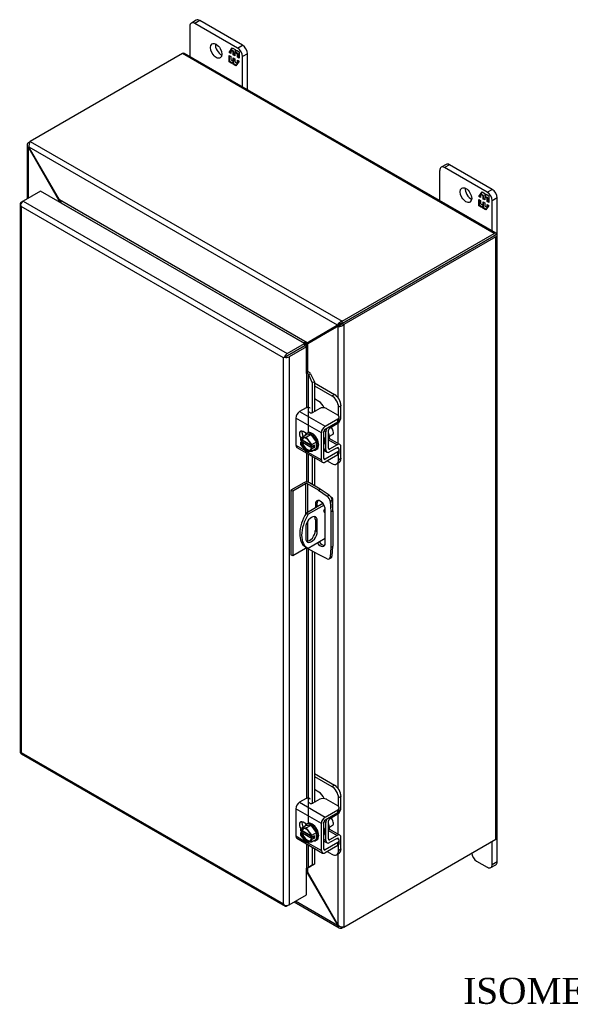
# Model space of a CAD drawing. Header units: inches. Extents: x 5 to 118, y 2 to 79.
# Tile 6 of 7: x 88 to 103, y 52 to 79. Entities that reach past the tile are written whole.
import ezdxf
from ezdxf.enums import TextEntityAlignment as Align

# ---------------------------------------------------------------- set-up
doc = ezdxf.new("R2010")
doc.units = ezdxf.units.IN
doc.header["$MEASUREMENT"] = 0
for name, color, linetype in [('COM40153-1', 7, 'CONTINUOUS'), ('COM40153-2', 7, 'CONTINUOUS'), ('COM42667', 7, 'CONTINUOUS'), ('COM42780', 7, 'CONTINUOUS'), ('COM48469', 7, 'CONTINUOUS'), ('COM71780-5', 7, 'CONTINUOUS'), ('DEFAULT', 7, 'CONTINUOUS'), ('FET07710', 7, 'CONTINUOUS'), ('SCC19011', 7, 'CONTINUOUS'), ('SPR20265', 7, 'CONTINUOUS'), ('WAF25035', 7, 'CONTINUOUS')]:
    doc.layers.add(name, color=color, linetype=linetype)
doc.styles.add('SEACAD_TIMES_NEW_ROMAN', font='times.ttf')

msp = doc.modelspace()

# ---------------------------------------------------------------- linework, layer by layer
at = {"layer": 'COM40153-1', "color": 7}
for p, q in [((96.794, 66.104), (96.81, 66.094)), ((96.842, 65.744), (96.842, 66.05)), ((96.577, 65.93), (96.132, 65.673)), ((96.605, 65.887), (96.182, 65.643)), ((96.132, 65.673), (96.182, 65.643)), ((96.372, 65.5), (96.423, 65.471)), ((96.372, 65.5), (96.372, 65.204)), ((96.423, 65.175), (96.423, 65.471)), ((96.114, 65.293), (96.114, 64.996)), ((96.372, 65.204), (96.423, 65.175)), ((96.637, 64.987), (96.182, 64.725)), ((96.107, 64.767), (96.158, 64.737))]:
    msp.add_line(p, q, dxfattribs=at)
for centre, major_axis, start_param, end_param in [((96.734, 66.05), (-0.108, 0), 2.529725, 3.926991), ((96.644, 65.757), (-0.0313, -0.0541), 4.139289, 6.283185), ((96.593, 65.786), (0.0312, 0.0541), 4.093609, 5.210881), ((96.482, 65.416), (0.375, 0.65), 1.508132, 3.141593), ((96.533, 65.387), (0.375, 0.65), 1.508132, 3.204257), ((96.268, 65.382), (-0.109, -0.189), 2.356194, 5.497787), ((96.217, 65.411), (-0.109, -0.189), 2.356194, 2.906426), ((96.644, 65.757), (-0.0313, -0.0541), 0, 0.63978), ((96.217, 65.115), (0.109, 0.189), 3.37676, 5.497787), ((96.268, 65.085), (0.109, 0.189), 2.356194, 5.497787)]:
    msp.add_ellipse(centre, major_axis=major_axis, ratio=0.57735, start_param=start_param, end_param=end_param, dxfattribs=at)
at = {"layer": 'COM40153-2', "color": 7}
for p, q in [((96.059, 66.491), (95.711, 66.29)), ((95.711, 66.29), (95.711, 64.555)), ((95.762, 66.261), (95.711, 66.29)), ((96.11, 66.461), (95.762, 66.261)), ((95.762, 66.261), (95.762, 64.525)), ((96.11, 66.461), (96.11, 65.637)), ((96.161, 66.461), (96.161, 65.69)), ((96.454, 66.292), (96.161, 66.461)), ((96.505, 66.321), (96.212, 66.491)), ((96.454, 66.292), (96.505, 66.321)), ((96.454, 66.292), (96.691, 66.132)), ((96.742, 66.161), (96.505, 66.321)), ((96.691, 66.132), (96.742, 66.161)), ((96.822, 66.022), (96.771, 65.993)), ((96.771, 65.993), (96.792, 65.708)), ((96.843, 65.737), (96.822, 66.022)), ((96.372, 65.921), (96.423, 65.95)), ((96.372, 65.921), (96.372, 65.812)), ((96.423, 65.841), (96.423, 65.95)), ((96.637, 64.87), (96.637, 65.768)), ((96.792, 65.708), (96.843, 65.737)), ((96.792, 65.708), (96.792, 64.752)), ((96.843, 65.737), (96.843, 64.781)), ((96.161, 65.448), (96.161, 64.916)), ((96.11, 64.726), (95.762, 64.525)), ((96.11, 64.765), (96.11, 64.726)), ((96.161, 64.736), (96.161, 64.726)), ((96.454, 64.557), (96.161, 64.726)), ((96.792, 64.752), (96.771, 64.491)), ((96.792, 64.752), (96.843, 64.781)), ((96.822, 64.52), (96.843, 64.781)), ((95.762, 64.525), (95.711, 64.555)), ((96.691, 64.444), (96.454, 64.557)), ((96.745, 64.442), (96.796, 64.472)), ((96.771, 64.491), (96.822, 64.52))]:
    msp.add_line(p, q, dxfattribs=at)
for centre, major_axis, start_param, end_param in [((96.135, 66.447), (-0.108, 0), 3.926991, 5.497787), ((96.135, 66.447), (-0.036, 0), 3.926991, 5.497787), ((96.505, 65.845), (0.094, -0.162), 0.785398, 3.926991), ((96.556, 65.874), (0.094, -0.162), 3.416574, 3.926991), ((96.683, 66.034), (0.062, -0.108), 0.872665, 2.268928), ((96.734, 66.064), (-0.063, 0.108), 4.014257, 5.410521), ((96.135, 64.712), (0.036, 0), 0.785398, 2.356194), ((96.505, 64.946), (-0.094, 0.162), 1.73559, 3.926991), ((96.556, 64.976), (-0.094, 0.162), 1.73559, 2.866611), ((96.683, 64.55), (-0.063, 0.108), 2.443461, 3.839724), ((96.734, 64.58), (-0.063, 0.108), 3.141593, 3.839724)]:
    msp.add_ellipse(centre, major_axis=major_axis, ratio=0.57735, start_param=start_param, end_param=end_param, dxfattribs=at)
at = {"layer": 'COM42667', "color": 7}
for p, q in [((96.129, 68.51), (95.949, 68.406)), ((95.949, 68.406), (96.635, 68.01)), ((96.491, 68.487), (96.307, 68.381)), ((96.976, 68.309), (96.667, 68.487)), ((96.533, 67.835), (95.848, 68.231)), ((95.848, 68.231), (95.848, 67.503)), ((96.635, 68.01), (96.976, 68.207)), ((96.635, 67.932), (96.976, 68.129)), ((96.976, 68.129), (96.976, 68.207)), ((97.012, 68.18), (97.012, 68.258)), ((96.136, 67.815), (96.042, 67.869)), ((96.533, 67.107), (96.533, 67.835)), ((96.601, 67.146), (96.601, 67.873)), ((95.848, 67.503), (96.102, 67.356)), ((95.877, 67.437), (96.563, 67.041)), ((96.151, 67.327), (96.533, 67.107)), ((96.976, 67.323), (96.635, 67.126)), ((96.96, 67.434), (96.976, 67.425)), ((96.976, 67.245), (96.976, 67.323)), ((97.012, 67.296), (97.012, 67.374)), ((96.635, 67.126), (96.601, 67.146)), ((96.976, 67.245), (96.635, 67.048)), ((96.129, 57.997), (95.949, 57.893)), ((95.949, 57.893), (96.635, 57.497)), ((96.491, 57.974), (96.307, 57.868)), ((96.976, 57.796), (96.667, 57.974)), ((96.533, 57.321), (95.848, 57.717)), ((95.848, 57.717), (95.848, 56.99)), ((96.635, 57.497), (96.976, 57.694)), ((96.635, 57.419), (96.976, 57.616)), ((96.976, 57.616), (96.976, 57.694)), ((97.012, 57.667), (97.012, 57.745)), ((96.136, 57.302), (96.042, 57.356)), ((96.533, 56.594), (96.533, 57.321)), ((96.601, 56.632), (96.601, 57.36)), ((95.848, 56.99), (96.102, 56.842)), ((95.877, 56.924), (96.563, 56.528)), ((96.151, 56.814), (96.533, 56.594)), ((96.976, 56.81), (96.635, 56.613)), ((96.976, 56.732), (96.635, 56.535)), ((96.96, 56.921), (96.976, 56.912)), ((96.976, 56.732), (96.976, 56.81)), ((97.012, 56.783), (97.012, 56.861)), ((96.635, 56.613), (96.601, 56.632))]:
    msp.add_line(p, q, dxfattribs=at)
for centre, major_axis, start_param, end_param in [((95.949, 68.289), (-0.072, -0.124), 3.926991, 5.497787), ((96.172, 68.486), (-0.06, 0), 3.141593, 5.497787), ((96.265, 68.405), (0.06, 0), 2.929457, 5.497787), ((96.579, 68.436), (0.125, 0), 0.785398, 2.356194), ((96.887, 68.258), (-0.125, 0), 2.356194, 3.926991), ((96.887, 68.18), (-0.125, 0), 2.356194, 3.141593), ((96.042, 67.755), (0.07, -0.122), 2.356194, 4.826451), ((96.109, 67.793), (0.07, -0.122), 3.6401, 4.826451), ((96.635, 67.893), (0.072, 0.124), 0.785398, 2.356194), ((96.635, 67.893), (0.024, 0.0416), 0.785398, 2.356194), ((95.949, 67.561), (0.072, 0.124), 2.356194, 3.141593), ((96.887, 67.374), (-0.125, 0), 2.356194, 3.926991), ((96.635, 67.165), (0.072, 0.124), 2.356194, 3.926991), ((96.635, 67.165), (0.024, 0.0416), 2.356194, 3.926991), ((96.887, 67.296), (-0.125, 0), 2.356194, 3.141593), ((95.949, 57.776), (-0.071, -0.124), 3.926991, 5.497787), ((96.172, 57.972), (-0.06, 0), 3.141593, 5.497787), ((96.265, 57.892), (0.06, 0), 2.929457, 5.497787), ((96.579, 57.923), (0.125, 0), 0.785398, 2.356194), ((96.887, 57.745), (-0.125, 0), 2.356194, 3.926991), ((96.635, 57.38), (0.072, 0.124), 0.785398, 2.356194), ((96.887, 57.667), (-0.125, 0), 2.356194, 3.141593), ((96.042, 57.241), (0.07, -0.122), 2.356194, 4.826451), ((96.109, 57.28), (0.07, -0.122), 3.6401, 4.826451), ((96.635, 57.38), (0.024, 0.0416), 0.785398, 2.356194), ((95.949, 57.048), (0.071, 0.124), 2.356194, 3.141593), ((96.887, 56.861), (-0.125, 0), 2.356194, 3.926991), ((96.887, 56.783), (-0.125, 0), 2.356194, 3.141593), ((96.635, 56.652), (0.071, 0.124), 2.356194, 3.926991), ((96.635, 56.652), (0.024, 0.0416), 2.356194, 3.926991)]:
    msp.add_ellipse(centre, major_axis=major_axis, ratio=0.57735, start_param=start_param, end_param=end_param, dxfattribs=at)
at = {"layer": 'COM42780', "color": 7}
for p, q in [((96.345, 69.181), (96.885, 68.869)), ((96.345, 69.103), (96.817, 68.83)), ((96.464, 68.677), (96.345, 68.746)), ((96.817, 68.83), (96.885, 68.869)), ((97.061, 68.563), (96.994, 68.524)), ((96.994, 68.295), (96.994, 68.524)), ((97.061, 68.259), (97.061, 68.563)), ((96.605, 67.895), (96.657, 67.865)), ((96.657, 67.38), (96.657, 67.865)), ((96.724, 67.419), (96.724, 67.904)), ((96.757, 67.962), (96.962, 68.085)), ((96.729, 67.648), (96.962, 67.513)), ((97.032, 67.519), (96.747, 67.683)), ((96.601, 67.413), (96.657, 67.38)), ((96.601, 67.364), (96.686, 67.315)), ((96.724, 67.418), (96.757, 67.399)), ((96.961, 67.435), (96.756, 67.321)), ((96.962, 67.513), (96.757, 67.399)), ((96.96, 67.435), (96.994, 67.415)), ((96.994, 67.411), (96.994, 67.415)), ((97.061, 67.15), (97.061, 67.454)), ((96.692, 67.081), (96.817, 67.009)), ((96.942, 66.997), (97.01, 67.035)), ((96.994, 67.111), (96.994, 67.259)), ((96.994, 67.111), (97.061, 67.15)), ((96.345, 58.667), (96.885, 58.356)), ((96.345, 58.59), (96.817, 58.317)), ((96.817, 58.317), (96.885, 58.356)), ((96.464, 58.164), (96.345, 58.233)), ((97.061, 58.05), (96.994, 58.011)), ((97.061, 57.746), (97.061, 58.05)), ((96.994, 57.782), (96.994, 58.011)), ((96.757, 57.449), (96.962, 57.571)), ((96.605, 57.382), (96.657, 57.352)), ((96.657, 56.867), (96.657, 57.352)), ((96.724, 56.906), (96.724, 57.391)), ((96.729, 57.134), (96.962, 57)), ((97.032, 57.006), (96.747, 57.17)), ((96.962, 57), (96.757, 56.886)), ((96.601, 56.9), (96.657, 56.867)), ((96.601, 56.851), (96.686, 56.802)), ((96.724, 56.905), (96.757, 56.886)), ((96.961, 56.922), (96.756, 56.808)), ((96.96, 56.921), (96.994, 56.902)), ((96.994, 56.898), (96.994, 56.902)), ((96.994, 56.598), (96.994, 56.746)), ((97.061, 56.637), (97.061, 56.941)), ((96.692, 56.568), (96.817, 56.496)), ((96.942, 56.483), (97.01, 56.522)), ((96.994, 56.598), (97.061, 56.637))]:
    msp.add_line(p, q, dxfattribs=at)
for centre, major_axis, start_param, end_param in [((96.464, 68.473), (0.125, -0.217), 1.392108, 2.356194), ((96.817, 68.626), (0.125, -0.217), 0.785398, 2.356194), ((96.885, 68.665), (-0.125, 0.217), 3.926991, 5.497787), ((96.96, 68.2), (-0.072, -0.124), 0.802851, 2.356194), ((96.758, 67.924), (-0.072, -0.124), 4.744903, 5.497787), ((96.758, 67.924), (-0.024, -0.0416), 3.944444, 5.497787), ((96.614, 67.802), (0.097, -0.169), 0.133398, 1.437398), ((96.758, 67.439), (0.072, 0.124), 2.356194, 3.909538), ((96.758, 67.439), (0.024, 0.0416), 2.356194, 3.909538), ((96.96, 67.395), (-0.024, -0.0416), 2.356194, 3.909538), ((96.96, 67.395), (-0.072, -0.124), 2.356194, 3.909538), ((96.817, 67.213), (-0.125, 0.217), 2.356194, 3.926991), ((96.885, 67.252), (-0.125, 0.217), 3.141593, 3.926991), ((96.817, 58.113), (0.125, -0.217), 0.785398, 2.356194), ((96.885, 58.152), (-0.125, 0.217), 3.926991, 5.497787), ((96.464, 57.96), (0.125, -0.217), 1.392108, 2.356194), ((96.96, 57.687), (-0.072, -0.124), 0.802851, 2.356194), ((96.758, 57.41), (-0.072, -0.124), 4.744903, 5.497787), ((96.758, 57.41), (-0.024, -0.0416), 3.944444, 5.497787), ((96.614, 57.289), (0.097, -0.169), 0.133398, 1.437398), ((96.96, 56.882), (-0.072, -0.124), 2.356194, 3.909538), ((96.758, 56.925), (0.072, 0.124), 2.356194, 3.909538), ((96.758, 56.925), (0.024, 0.0416), 2.356194, 3.909538), ((96.96, 56.882), (-0.024, -0.0416), 2.356194, 3.909538), ((96.817, 56.7), (-0.125, 0.217), 2.356194, 3.926991), ((96.885, 56.739), (-0.125, 0.217), 3.141593, 3.926991)]:
    msp.add_ellipse(centre, major_axis=major_axis, ratio=0.57735, start_param=start_param, end_param=end_param, dxfattribs=at)
at = {"layer": 'COM48469', "color": 7}
for p, q in [((92.796, 78.038), (88.706, 75.677)), ((101.179, 73.198), (92.796, 78.038)), ((101.233, 73.203), (92.85, 78.044)), ((88.623, 75.578), (88.623, 74.131)), ((88.655, 75.648), (88.706, 75.677)), ((88.682, 75.632), (88.655, 75.648)), ((88.673, 75.519), (88.655, 75.509)), ((96.969, 70.73), (88.673, 75.519)), ((88.684, 75.493), (88.673, 75.519)), ((88.706, 75.677), (97.089, 70.837)), ((88.655, 74.15), (88.655, 75.509)), ((88.672, 75.486), (88.655, 75.509)), ((88.672, 75.486), (88.684, 75.493)), ((89.474, 74.096), (88.672, 75.486)), ((89.487, 74.103), (88.684, 75.493)), ((89.474, 74.096), (89.487, 74.103)), ((89.474, 74.051), (89.474, 74.096)), ((96.155, 70.253), (89.487, 74.103)), ((89.535, 74.017), (89.533, 74.016)), ((96.056, 70.252), (89.535, 74.017)), ((97.089, 70.837), (101.179, 73.198)), ((97.089, 70.778), (101.179, 73.139)), ((101.179, 73.139), (97.089, 70.778)), ((101.251, 73.181), (101.179, 73.139)), ((101.251, 73.181), (101.179, 73.139)), ((101.179, 73.139), (101.23, 73.169)), ((101.179, 73.139), (101.179, 73.139)), ((101.179, 73.139), (101.179, 73.139)), ((101.261, 56.942), (101.261, 73.154)), ((101.23, 73.11), (97.14, 70.749)), ((101.23, 56.898), (101.23, 73.11)), ((97.008, 70.746), (96.206, 70.283)), ((96.957, 70.717), (97.008, 70.746)), ((97.02, 70.759), (96.969, 70.73)), ((97.02, 70.759), (97.008, 70.746)), ((97.012, 70.755), (97.027, 70.762)), ((97.089, 70.778), (97.089, 70.837)), ((97.089, 70.778), (97.14, 70.749)), ((97.14, 70.749), (97.14, 54.536)), ((96.957, 70.717), (96.155, 70.253)), ((96.97, 70.695), (96.168, 70.231)), ((97.021, 70.724), (96.219, 70.261)), ((96.969, 70.73), (96.957, 70.717)), ((96.97, 70.695), (97.021, 70.724)), ((96.987, 70.698), (96.97, 70.695)), ((97.038, 70.728), (96.987, 70.698)), ((96.987, 68.772), (96.987, 70.698)), ((97.038, 70.728), (97.021, 70.724)), ((97.045, 70.732), (97.031, 70.723)), ((96.055, 70.251), (96.056, 70.252)), ((96.056, 70.252), (96.056, 70.25)), ((96.206, 70.283), (96.155, 70.253)), ((96.219, 70.261), (96.168, 70.231)), ((96.168, 69.48), (96.168, 70.231)), ((96.072, 70.173), (96.072, 70.173)), ((96.987, 67.545), (96.987, 68.104)), ((96.987, 58.258), (96.987, 67.022)), ((96.987, 57.032), (96.987, 57.59)), ((97.14, 54.536), (101.23, 56.898)), ((96.987, 54.587), (96.987, 56.509)), ((96.155, 55.992), (96.132, 56.006)), ((96.155, 55.992), (96.168, 56)), ((96.155, 55.992), (96.957, 54.603)), ((96.168, 56), (96.168, 56.128)), ((96.168, 56), (96.97, 54.61)), ((95.804, 55.212), (97.013, 54.514)), ((96.969, 54.576), (95.836, 55.231)), ((96.957, 54.603), (96.97, 54.61)), ((96.957, 54.603), (96.969, 54.576)), ((96.987, 54.587), (96.969, 54.576)), ((96.97, 54.61), (96.987, 54.587)), ((97.089, 54.538), (97.089, 54.507)), ((97.14, 54.536), (97.089, 54.507))]:
    msp.add_line(p, q, dxfattribs=at)
for centre, radius, start, end in [((88.716, 75.578), 0.0923, 131.3818, 228.6182), ((88.86, 75.563), 0.192, 143.5515, 192.9586), ((97.145, 70.653), 0.192, 107.0414, 156.4485), ((97.009, 70.889), 0.192, 263.5515, 312.9586), ((97.092, 70.63), 0.148, 91.3268, 119.2753), ((96.966, 70.852), 0.144, 302.9841, 329.1259), ((98.848, 65.322), 5.595, 118.0355, 119.6541), ((93.223, 75.064), 5.635, 300.4684, 301.9581), ((97.118, 54.728), 0.192, 227.0414, 276.4485), ((97.059, 54.594), 0.0923, 191.3818, 288.6182)]:
    msp.add_arc(centre, radius, start, end, dxfattribs=at)
for centre, major_axis, ratio, start_param, end_param in [((92.796, 77.95), (-0.054, -0.0935), 0.57735, 3.141593, 3.926991), ((101.179, 73.11), (-0.054, -0.0935), 0.57735, 2.696031, 3.926991), ((101.153, 73.125), (-0.036, -0.0208), 0.000948, 2.356741, 3.927537), ((101.153, 73.125), (-0.036, -0.0207), 0.000948, 2.355648, 3.926445), ((101.153, 73.125), (0.108, 0.062), 0.000948, -0.784852, -0.445015), ((101.153, 73.125), (0.108, 0.062), 0.000948, 0.445015, 0.784852), ((101.153, 73.154), (-0.108, 0), 0.57735, 2.356194, 3.587154), ((101.153, 56.942), (-0.108, 0), 0.57735, 2.356194, 3.141593)]:
    msp.add_ellipse(centre, major_axis=major_axis, ratio=ratio, start_param=start_param, end_param=end_param, dxfattribs=at)
for points, knots in [([(89.474, 74.096), (89.477, 74.086), (89.479, 74.076), (89.482, 74.059), (89.483, 74.053), (89.483, 74.046)], [0, 0, 0, 0, 0.25, 0.25, 0.4064598, 0.4064598, 0.4064598, 0.4064598]), ([(89.535, 74.017), (89.536, 74.018), (89.537, 74.019), (89.538, 74.021), (89.539, 74.023), (89.539, 74.027), (89.538, 74.031), (89.536, 74.039), (89.534, 74.042), (89.53, 74.05), (89.528, 74.054), (89.52, 74.066), (89.514, 74.074), (89.501, 74.089), (89.494, 74.096), (89.487, 74.103)], [0, 0, 0, 0, 0.0625, 0.0625, 0.125, 0.125, 0.25, 0.25, 0.375, 0.375, 0.5, 0.5, 0.75, 0.75, 1, 1, 1, 1]), ([(96.155, 70.253), (96.148, 70.255), (96.14, 70.256), (96.124, 70.257), (96.115, 70.258), (96.102, 70.258), (96.098, 70.258), (96.089, 70.258), (96.085, 70.258), (96.076, 70.257), (96.071, 70.256), (96.065, 70.255), (96.063, 70.254), (96.059, 70.253), (96.058, 70.252), (96.056, 70.252)], [0, 0, 0, 0, 0.25, 0.25, 0.5, 0.5, 0.625, 0.625, 0.75, 0.75, 0.875, 0.875, 0.9375, 0.9375, 1, 1, 1, 1]), ([(96.125, 70.154), (96.125, 70.154), (96.125, 70.154), (96.128, 70.157), (96.131, 70.161), (96.136, 70.168), (96.139, 70.172), (96.143, 70.18), (96.146, 70.184), (96.152, 70.195), (96.156, 70.202), (96.162, 70.217), (96.165, 70.224), (96.168, 70.231)], [0.1238776, 0.1238776, 0.1238776, 0.1238776, 0.125, 0.125, 0.25, 0.25, 0.375, 0.375, 0.5, 0.5, 0.75, 0.75, 1, 1, 1, 1]), ([(96.168, 56), (96.165, 56.01), (96.162, 56.019), (96.156, 56.038), (96.152, 56.047), (96.146, 56.06), (96.143, 56.064), (96.139, 56.071), (96.136, 56.075), (96.133, 56.078), (96.132, 56.079), (96.132, 56.079)], [0, 0, 0, 0, 0.25, 0.25, 0.5, 0.5, 0.625, 0.625, 0.75, 0.75, 0.7782984, 0.7782984, 0.7782984, 0.7782984])]:
    msp.add_open_spline(points, degree=3, knots=knots, dxfattribs=at)
msp.add_open_spline([(96.133, 56.012), (96.141, 56.006), (96.148, 55.999), (96.155, 55.992)], degree=3, dxfattribs=at)
at = {"layer": 'COM71780-5', "color": 7}
for p, q in [((88.979, 74.337), (88.513, 74.068)), ((96.081, 70.236), (88.979, 74.337)), ((88.43, 73.994), (88.43, 59.248)), ((88.441, 73.967), (88.441, 73.967)), ((88.462, 74.038), (88.513, 74.068)), ((88.513, 74.068), (95.615, 69.967)), ((95.513, 69.85), (88.462, 73.921)), ((88.462, 73.921), (88.462, 59.233)), ((95.615, 69.967), (96.081, 70.236)), ((96.081, 70.236), (96.081, 70.178)), ((95.615, 69.908), (96.081, 70.178)), ((96.081, 70.177), (95.615, 69.908)), ((96.132, 70.148), (95.666, 69.879)), ((96.132, 70.148), (96.081, 70.177)), ((96.132, 69.434), (96.132, 70.148)), ((95.564, 69.879), (95.513, 69.85)), ((95.513, 55.162), (95.513, 69.85)), ((95.543, 69.867), (95.615, 69.908)), ((95.543, 69.867), (95.615, 69.908)), ((95.666, 69.879), (95.666, 55.132)), ((96.132, 69.434), (96.132, 68.511)), ((96.16, 69.44), (96.166, 69.481)), ((96.187, 69.402), (96.246, 69.426)), ((96.246, 69.426), (96.345, 69.203)), ((96.187, 69.402), (96.286, 69.179)), ((96.187, 67.839), (96.187, 69.402)), ((96.345, 69.203), (96.286, 69.179)), ((96.286, 69.179), (96.286, 68.373)), ((96.345, 69.203), (96.345, 68.403)), ((96.132, 67.817), (96.132, 67.812)), ((96.132, 67.29), (96.132, 66.509)), ((96.187, 66.502), (96.187, 67.259)), ((96.286, 67.201), (96.286, 66.448)), ((96.345, 67.167), (96.345, 66.414)), ((96.132, 64.732), (96.132, 57.998)), ((96.187, 57.326), (96.187, 64.712)), ((96.286, 64.654), (96.286, 57.86)), ((96.345, 64.62), (96.345, 57.889)), ((88.459, 59.198), (95.561, 55.098)), ((88.462, 59.233), (95.513, 55.162)), ((96.132, 57.304), (96.132, 57.299)), ((96.132, 56.777), (96.132, 56.116)), ((96.187, 56.142), (96.187, 56.745)), ((96.286, 56.688), (96.286, 56.201)), ((96.345, 56.654), (96.345, 56.225)), ((96.286, 56.201), (96.187, 56.142)), ((96.345, 56.225), (96.246, 56.166)), ((96.345, 56.225), (96.286, 56.201)), ((96.132, 55.401), (96.132, 56.116)), ((96.187, 56.142), (96.246, 56.166)), ((95.666, 55.132), (96.132, 55.401)), ((95.543, 55.12), (95.543, 55.12)), ((95.666, 55.132), (95.615, 55.103))]:
    msp.add_line(p, q, dxfattribs=at)
for centre, radius, start, end in [((96.082, 69.357), 0.114, 23.2734, 46.5882), ((96.113, 69.321), 0.169, 38.3968, 71.6578), ((96.434, 55.792), 0.429, 125.2045, 129.639), ((96.231, 56.066), 0.088, 117.4412, 127.5015)]:
    msp.add_arc(centre, radius, start, end, dxfattribs=at)
for centre, major_axis, ratio, start_param, end_param in [((88.538, 73.994), (0.108, 0), 0.57735, 2.356194, 3.587154), ((88.513, 73.979), (0.054, 0.0935), 0.57735, 0.785398, 2.016358), ((88.538, 73.965), (-0.076, 0.132), 0.577982, 1.231508, 1.571345), ((88.538, 73.965), (-0.076, 0.132), 0.577982, 1.230411, 1.570248), ((95.615, 69.879), (0.054, 0.0935), 0.57735, 0.785398, 2.016358), ((95.589, 69.894), (-0.108, -0.062), 0.000948, -1.124689, -0.784852), ((95.589, 69.894), (-0.108, -0.062), 0.000948, 0.784852, 1.124689), ((95.589, 69.923), (0.108, 0), 0.57735, 4.266828, 5.497787), ((95.589, 69.894), (0.036, 0.0208), 0.000948, 0.785944, 2.356741), ((95.589, 69.894), (0.036, 0.0207), 0.000948, 3.926445, 5.497241), ((96.157, 69.419), (0.108, 0), 0.57735, 1.48353, 1.808737), ((96.157, 69.419), (0.036, 0), 0.57735, 1.48353, 2.356194), ((88.538, 59.248), (0.108, 0), 0.57735, 3.141593, 3.587154), ((88.538, 59.277), (-0.108, -0.062), 0.000948, 0.445015, 0.784852), ((88.538, 59.277), (-0.108, -0.062), 0.000948, -0.784852, -0.445015), ((88.513, 59.292), (0.054, 0.0935), 0.57735, 2.696031, 3.141593), ((96.157, 56.101), (-0.036, 0), 0.57735, 4.625123, 5.497787), ((95.589, 55.206), (0.076, -0.132), 0.577982, 4.712938, 5.052774), ((95.589, 55.206), (0.076, -0.132), 0.577982, 4.71184, 5.051677), ((95.589, 55.176), (0.108, 0), 0.57735, 4.266828, 5.497787), ((95.615, 55.191), (0.054, 0.0935), 0.57735, 2.696031, 3.926991)]:
    msp.add_ellipse(centre, major_axis=major_axis, ratio=ratio, start_param=start_param, end_param=end_param, dxfattribs=at)
at = {"layer": 'FET07710', "color": 7}
for p, q in [((92.998, 78.775), (92.998, 77.958)), ((93.169, 78.937), (93.037, 78.861)), ((93.263, 78.928), (93.13, 78.852)), ((94.279, 78.188), (93.13, 78.852)), ((94.412, 78.265), (93.263, 78.928)), ((94.051, 78.071), (94.138, 78.194)), ((94.105, 78.136), (94.144, 78.191)), ((94.138, 78.194), (94.215, 78.15)), ((94.279, 78.188), (94.412, 78.265)), ((94.065, 78.079), (94.051, 78.071)), ((94.097, 78.045), (94.051, 78.071)), ((94.051, 77.818), (94.051, 77.991)), ((94.051, 77.991), (94.097, 77.965)), ((94.065, 78.079), (94.097, 78.124)), ((94.097, 78.061), (94.065, 78.079)), ((94.065, 77.826), (94.065, 77.983)), ((94.111, 78.139), (94.097, 78.131)), ((94.166, 78.091), (94.097, 78.131)), ((94.097, 78.131), (94.097, 78.045)), ((94.097, 77.965), (94.097, 77.879)), ((94.18, 78.099), (94.111, 78.139)), ((94.18, 78.099), (94.166, 78.091)), ((94.166, 78.004), (94.166, 78.091)), ((94.18, 78.013), (94.166, 78.004)), ((94.208, 77.98), (94.166, 78.004)), ((94.166, 77.838), (94.166, 77.925)), ((94.166, 77.925), (94.208, 77.9)), ((94.18, 78.013), (94.18, 78.099)), ((94.208, 77.996), (94.18, 78.013)), ((94.18, 77.847), (94.18, 77.917)), ((94.223, 78.075), (94.208, 78.067)), ((94.278, 78.026), (94.208, 78.067)), ((94.208, 78.067), (94.208, 77.98)), ((94.208, 77.9), (94.208, 77.814)), ((94.215, 78.15), (94.215, 78.086)), ((94.215, 78.086), (94.247, 78.131)), ((94.229, 78.094), (94.215, 78.086)), ((94.292, 78.035), (94.223, 78.075)), ((94.229, 78.094), (94.253, 78.128)), ((94.247, 78.131), (94.324, 78.087)), ((94.292, 78.035), (94.278, 78.026)), ((94.278, 77.94), (94.278, 78.026)), ((94.292, 77.948), (94.278, 77.94)), ((94.324, 77.914), (94.278, 77.94)), ((94.292, 77.948), (94.292, 78.035)), ((94.324, 77.93), (94.292, 77.948)), ((94.324, 78.087), (94.324, 77.914)), ((94.544, 78.035), (94.412, 77.959)), ((94.412, 77.142), (94.412, 77.959)), ((94.544, 77.065), (94.544, 78.035)), ((94.065, 77.826), (94.051, 77.818)), ((94.128, 77.774), (94.051, 77.818)), ((94.136, 77.785), (94.065, 77.826)), ((94.097, 77.879), (94.166, 77.838)), ((94.16, 77.819), (94.128, 77.774)), ((94.174, 77.827), (94.16, 77.819)), ((94.16, 77.755), (94.16, 77.819)), ((94.174, 77.763), (94.16, 77.755)), ((94.237, 77.711), (94.16, 77.755)), ((94.18, 77.847), (94.166, 77.838)), ((94.174, 77.763), (94.174, 77.827)), ((94.245, 77.722), (94.174, 77.763)), ((94.208, 77.814), (94.278, 77.774)), ((94.324, 77.834), (94.237, 77.711)), ((94.278, 77.774), (94.278, 77.86)), ((94.278, 77.86), (94.324, 77.834)), ((94.284, 77.777), (94.278, 77.774)), ((94.292, 77.789), (94.292, 77.852)), ((99.886, 75.059), (99.754, 74.983)), ((99.98, 75.05), (99.848, 74.973)), ((101.129, 74.386), (99.98, 75.05)), ((99.715, 74.897), (99.715, 74.08)), ((100.997, 74.31), (99.848, 74.973)), ((100.769, 74.193), (100.855, 74.316)), ((100.783, 74.201), (100.769, 74.193)), ((100.814, 74.166), (100.769, 74.193)), ((100.783, 74.201), (100.814, 74.246)), ((100.814, 74.183), (100.783, 74.201)), ((100.828, 74.261), (100.814, 74.253)), ((100.884, 74.213), (100.814, 74.253)), ((100.814, 74.253), (100.814, 74.166)), ((100.823, 74.258), (100.861, 74.312)), ((100.898, 74.221), (100.828, 74.261)), ((100.855, 74.316), (100.932, 74.271)), ((100.898, 74.221), (100.884, 74.213)), ((100.884, 74.126), (100.884, 74.213)), ((100.898, 74.134), (100.898, 74.221)), ((100.94, 74.196), (100.926, 74.188)), ((100.995, 74.148), (100.926, 74.188)), ((100.926, 74.188), (100.926, 74.102)), ((100.932, 74.271), (100.932, 74.208)), ((100.932, 74.208), (100.964, 74.253)), ((100.947, 74.216), (100.932, 74.208)), ((101.01, 74.156), (100.94, 74.196)), ((100.947, 74.216), (100.97, 74.25)), ((100.964, 74.253), (101.041, 74.209)), ((100.997, 74.31), (101.129, 74.386)), ((101.041, 74.209), (101.041, 74.035)), ((100.769, 73.94), (100.769, 74.113)), ((100.769, 74.113), (100.814, 74.087)), ((100.783, 73.948), (100.769, 73.94)), ((100.846, 73.895), (100.769, 73.94)), ((100.783, 73.948), (100.783, 74.105)), ((100.854, 73.907), (100.783, 73.948)), ((100.814, 74.087), (100.814, 74)), ((100.814, 74), (100.884, 73.96)), ((100.877, 73.94), (100.846, 73.895)), ((100.891, 73.949), (100.877, 73.94)), ((100.877, 73.877), (100.877, 73.94)), ((100.898, 74.134), (100.884, 74.126)), ((100.926, 74.102), (100.884, 74.126)), ((100.884, 73.96), (100.884, 74.047)), ((100.884, 74.047), (100.926, 74.022)), ((100.898, 73.968), (100.884, 73.96)), ((100.891, 73.885), (100.891, 73.949)), ((100.926, 74.118), (100.898, 74.134)), ((100.898, 73.968), (100.898, 74.038)), ((100.926, 74.022), (100.926, 73.936)), ((100.926, 73.936), (100.995, 73.896)), ((101.041, 73.956), (100.954, 73.832)), ((101.01, 74.156), (100.995, 74.148)), ((100.995, 74.062), (100.995, 74.148)), ((101.01, 74.07), (100.995, 74.062)), ((101.041, 74.035), (100.995, 74.062)), ((100.995, 73.896), (100.995, 73.982)), ((100.995, 73.982), (101.041, 73.956)), ((101.01, 74.07), (101.01, 74.156)), ((101.041, 74.052), (101.01, 74.07)), ((101.01, 73.911), (101.01, 73.974)), ((101.262, 74.157), (101.129, 74.08)), ((101.129, 73.263), (101.129, 74.08)), ((101.262, 72.422), (101.262, 74.157)), ((100.891, 73.885), (100.877, 73.877)), ((100.954, 73.832), (100.877, 73.877)), ((100.963, 73.844), (100.891, 73.885)), ((101.001, 73.899), (100.995, 73.896)), ((101.261, 72.422), (101.262, 72.422)), ((101.262, 58.031), (101.261, 58.031)), ((101.262, 56.296), (101.262, 58.031)), ((101.129, 56.219), (101.129, 56.84)), ((100.709, 56.309), (100.997, 56.143)), ((101.091, 56.134), (101.223, 56.21)), ((101.129, 56.219), (101.262, 56.296))]:
    msp.add_line(p, q, dxfattribs=at)
for centre, major_axis, start_param, end_param in [((93.13, 78.699), (0.094, -0.162), 2.356194, 3.926991), ((93.263, 78.775), (0.094, -0.162), 2.356194, 3.141593), ((93.837, 78.188), (-0.109, 0.189), 0.649107, 2.492486), ((94.279, 78.035), (0.094, -0.162), 0.785398, 2.356194), ((94.412, 78.112), (-0.094, 0.162), 3.926991, 5.497787), ((99.848, 74.82), (0.094, -0.162), 2.356194, 3.926991), ((99.98, 74.897), (0.094, -0.162), 2.356194, 3.141593), ((100.555, 74.31), (-0.109, 0.189), 0.649107, 2.492486), ((100.997, 74.157), (0.094, -0.162), 0.785398, 2.356194), ((101.129, 74.233), (-0.094, 0.162), 3.926991, 5.497787), ((101.129, 72.498), (-0.094, 0.162), 3.873825, 3.926991), ((101.129, 58.107), (-0.094, 0.162), 3.926991, 3.980157), ((100.709, 56.462), (-0.094, 0.162), 0.898798, 2.356194), ((100.997, 56.296), (-0.094, 0.162), 2.356194, 3.926991), ((101.129, 56.372), (-0.094, 0.162), 3.141593, 3.926991)]:
    msp.add_ellipse(centre, major_axis=major_axis, ratio=0.57735, start_param=start_param, end_param=end_param, dxfattribs=at)
for centre in [(93.705, 78.112), (100.422, 74.233)]:
    msp.add_ellipse(centre, major_axis=(-0.109, 0.189), ratio=0.57735, dxfattribs=at)
at = {"layer": 'SCC19011', "color": 7}
for p, q in [((95.975, 67.698), (96.103, 67.771)), ((96.127, 67.718), (95.975, 67.698)), ((95.975, 67.698), (95.975, 67.636)), ((95.989, 67.628), (95.975, 67.636)), ((96.042, 67.62), (95.975, 67.581)), ((95.975, 67.581), (95.975, 67.52)), ((95.975, 67.581), (95.989, 67.573)), ((96.025, 67.64), (96.004, 67.628)), ((96.004, 67.572), (96.025, 67.585)), ((96.259, 67.505), (96.025, 67.64)), ((96.025, 67.585), (96.286, 67.434)), ((96.042, 67.63), (96.042, 67.62)), ((96.042, 67.62), (96.262, 67.493)), ((96.255, 67.792), (96.103, 67.771)), ((96.127, 67.718), (96.255, 67.792)), ((96.279, 67.522), (96.127, 67.718)), ((96.407, 67.596), (96.255, 67.792)), ((96.279, 67.522), (96.407, 67.596)), ((96.407, 67.418), (96.407, 67.596)), ((96.751, 67.741), (96.833, 67.788)), ((95.975, 67.52), (96.127, 67.324)), ((96.127, 67.324), (96.279, 67.344)), ((96.279, 67.461), (96.264, 67.469)), ((96.286, 67.434), (96.264, 67.422)), ((96.264, 67.414), (96.279, 67.405)), ((96.279, 67.461), (96.279, 67.522)), ((96.346, 67.5), (96.279, 67.461)), ((96.346, 67.444), (96.279, 67.405)), ((96.279, 67.344), (96.407, 67.418)), ((96.279, 67.344), (96.279, 67.405)), ((96.298, 67.472), (96.346, 67.444)), ((96.346, 67.444), (96.346, 67.5)), ((95.975, 57.184), (96.103, 57.258)), ((96.255, 57.278), (96.103, 57.258)), ((96.127, 57.204), (96.255, 57.278)), ((96.407, 57.083), (96.255, 57.278)), ((96.751, 57.227), (96.833, 57.275)), ((96.127, 57.204), (95.975, 57.184)), ((95.975, 57.184), (95.975, 57.123)), ((95.989, 57.115), (95.975, 57.123)), ((96.042, 57.106), (95.975, 57.068)), ((95.975, 57.068), (95.975, 57.007)), ((95.975, 57.068), (95.989, 57.059)), ((95.975, 57.007), (96.127, 56.811)), ((96.025, 57.127), (96.004, 57.115)), ((96.004, 57.059), (96.025, 57.072)), ((96.259, 56.992), (96.025, 57.127)), ((96.025, 57.072), (96.286, 56.921)), ((96.042, 57.117), (96.042, 57.106)), ((96.042, 57.106), (96.262, 56.98)), ((96.279, 57.009), (96.127, 57.204)), ((96.279, 57.009), (96.407, 57.083)), ((96.279, 56.948), (96.279, 57.009)), ((96.346, 56.986), (96.279, 56.948)), ((96.346, 56.931), (96.346, 56.986)), ((96.407, 56.905), (96.407, 57.083)), ((96.127, 56.811), (96.279, 56.831)), ((96.279, 56.948), (96.264, 56.956)), ((96.286, 56.921), (96.264, 56.909)), ((96.264, 56.9), (96.279, 56.892)), ((96.346, 56.931), (96.279, 56.892)), ((96.279, 56.831), (96.407, 56.905)), ((96.279, 56.831), (96.279, 56.892)), ((96.298, 56.959), (96.346, 56.931))]:
    msp.add_line(p, q, dxfattribs=at)
for centre, start, end in [((95.996, 67.642), 242.8525, 296.623), ((95.996, 67.587), 242.8527, 296.6228), ((95.996, 57.129), 242.8525, 296.623), ((95.996, 57.073), 242.8527, 296.6228)]:
    msp.add_arc(centre, 0.0158, start, end, dxfattribs=at)
for centre, major_axis, start_param, end_param in [((96.772, 67.894), (0.061, -0.106), 0, 2.159159), ((96.127, 67.521), (0.099, -0.171), 0.958412, 3.753977), ((96.127, 67.521), (-0.099, 0.171), 0.958412, 3.753977), ((96.134, 67.525), (0.094, -0.162), 3.141593, 3.744649), ((96.134, 67.525), (-0.094, 0.162), 0.96774, 3.694684), ((96.155, 67.537), (0.094, -0.162), 3.254972, 3.744649), ((96.155, 67.537), (-0.094, 0.162), 0.96774, 3.028213), ((96.772, 57.38), (0.061, -0.106), 0, 2.159159), ((96.127, 57.008), (0.099, -0.171), 0.958412, 3.753977), ((96.127, 57.008), (-0.099, 0.171), 0.958412, 3.753977), ((96.134, 57.012), (0.094, -0.162), 3.141593, 3.744649), ((96.134, 57.012), (-0.094, 0.162), 0.96774, 3.694684), ((96.155, 57.024), (0.094, -0.162), 3.254972, 3.744649), ((96.155, 57.024), (-0.094, 0.162), 0.96774, 3.028213)]:
    msp.add_ellipse(centre, major_axis=major_axis, ratio=0.57735, start_param=start_param, end_param=end_param, dxfattribs=at)
for points, knots in [([(96.264, 67.469), (96.263, 67.47), (96.261, 67.472), (96.261, 67.474), (96.262, 67.475), (96.262, 67.476)], [0, 0, 0, 0, 0.5, 0.5, 0.7956866, 0.7956866, 0.7956866, 0.7956866]), ([(96.264, 67.422), (96.262, 67.421), (96.261, 67.419), (96.261, 67.416), (96.263, 67.415), (96.264, 67.414)], [0, 0, 0, 0, 0.5, 0.5, 1, 1, 1, 1]), ([(96.264, 56.956), (96.263, 56.957), (96.261, 56.959), (96.261, 56.961), (96.262, 56.962), (96.262, 56.963)], [0, 0, 0, 0, 0.5, 0.5, 0.7956866, 0.7956866, 0.7956866, 0.7956866]), ([(96.264, 56.909), (96.262, 56.908), (96.261, 56.906), (96.261, 56.903), (96.263, 56.902), (96.264, 56.9)], [0, 0, 0, 0, 0.5, 0.5, 1, 1, 1, 1])]:
    msp.add_open_spline(points, degree=3, knots=knots, dxfattribs=at)
at = {"layer": 'SPR20265', "color": 7}
for points in [[(96.601, 67.522), (96.605, 67.526), (96.621, 67.546), (96.636, 67.596), (96.628, 67.672), (96.61, 67.722), (96.601, 67.742)], [(96.601, 57.009), (96.605, 57.013), (96.621, 57.033), (96.636, 57.083), (96.628, 57.159), (96.61, 57.209), (96.601, 57.229)]]:
    msp.add_open_spline(points, degree=3, knots=[0.492661, 0.492661, 0.492661, 0.492661, 0.49540495, 0.50699867, 0.51872295, 0.52667302, 0.52667302, 0.52667302, 0.52667302], dxfattribs=at)
at = {"layer": 'WAF25035', "color": 7}
for p, q in [((96.162, 67.83), (96.13, 67.811)), ((96.38, 67.378), (96.412, 67.397)), ((96.162, 57.316), (96.13, 57.298)), ((96.38, 56.865), (96.412, 56.883))]:
    msp.add_line(p, q, dxfattribs=at)
for centre, start_param, end_param in [((96.255, 67.595), 2.729004, 6.283185), ((96.287, 67.613), 3.141593, 6.283185), ((96.255, 67.595), 0, 0.412589), ((96.255, 57.082), 0, 0.412589), ((96.255, 57.082), 2.729004, 6.283185), ((96.287, 57.1), 3.141593, 6.283185)]:
    msp.add_ellipse(centre, major_axis=(-0.125, 0.217), ratio=0.57735, start_param=start_param, end_param=end_param, dxfattribs=at)

# ---------------------------------------------------------------- texts
at = {"layer": 'DEFAULT', "color": 7, "style": 'SEACAD_TIMES_NEW_ROMAN'}
msp.add_text('ISOMETRIC VIEWS', height=0.7, dxfattribs=at).set_placement((100.347, 53.169), align=Align.TOP_LEFT)

doc.saveas('drawing.dxf')
